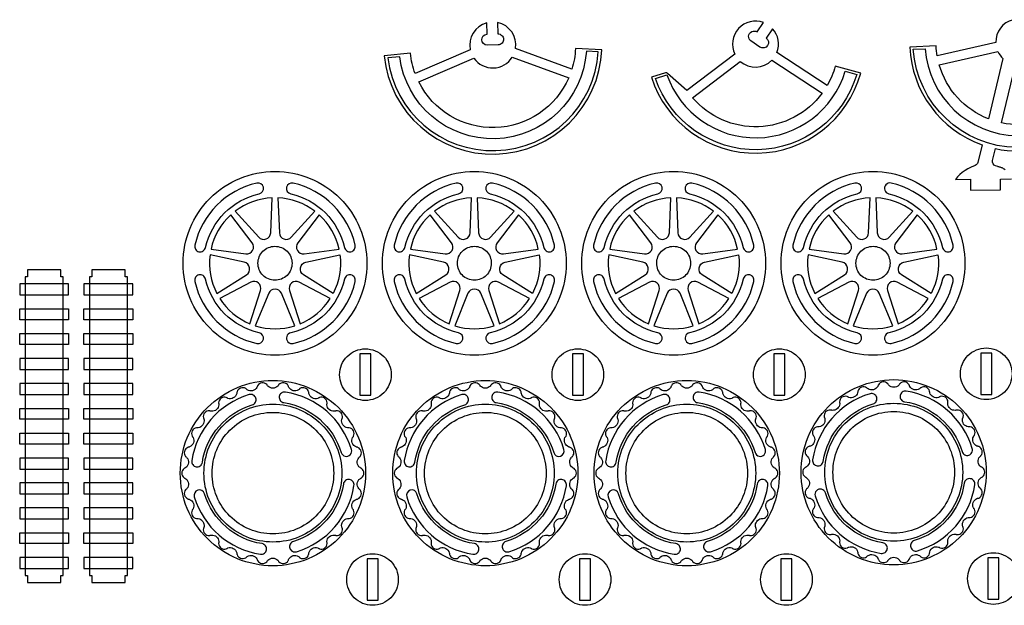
# Model space of a CAD drawing. Extents: x 814 to 835.9, y 6.8 to 21.8.
# Tile 2 of 9: x 814.1 to 825.4, y 15.1 to 21.8. Entities that reach past the tile are written whole.
import ezdxf

# ---------------------------------------------------------------- set-up
doc = ezdxf.new("R2010")
doc.units = 0
for name, color, linetype in [('EXTERNAL_CUT', 1, 'CONTINUOUS'), ('INTERNAL_CUT', 5, 'CONTINUOUS'), ('KERF_POCKET_CUT_3MM', 6, 'CONTINUOUS'), ('POCKET_CUT_1_1MM', 3, 'CONTINUOUS')]:
    doc.layers.add(name, color=color, linetype=linetype)

msp = doc.modelspace()

# ---------------------------------------------------------------- linework, layer by layer
at = {"layer": 'EXTERNAL_CUT', "flags": 128}
for points in [[(820.459, 21.212), (819.814, 21.448, 0.396409), (819.61, 21.744), (819.613, 21.614, -0.414214), (819.678, 21.553, -0.414214), (819.617, 21.489), (819.492, 21.485, -1), (819.489, 21.61), (819.485, 21.74, 0.396409), (819.298, 21.433), (818.667, 21.16, -0.063208), (818.614, 21.392), (818.313, 21.362, 0.930566), (820.801, 21.433), (820.5, 21.446, -0.063208), (820.459, 21.212)], [(821.369, 21.118, 0.744898), (823.76, 21.164), (823.469, 21.245, -0.063208), (823.377, 21.025), (822.802, 21.401, 0.284687), (822.753, 21.673), (822.679, 21.566, -1), (822.609, 21.463), (822.506, 21.533, -1), (822.576, 21.636), (822.65, 21.744, 0.676762), (822.321, 21.384), (821.774, 20.968), (821.553, 21.163, 0.263922), (821.527, 21.168), (821.369, 21.118)], [(825.501, 21.776, 0.349016), (825.304, 21.515), (824.634, 21.362, -0.030871), (824.622, 21.478), (824.32, 21.463, 0.304486), (825.148, 20.346), (825.1, 20.145, -0.237553), (825.07, 20.109), (825.022, 20.089), (824.986, 20.071), (824.953, 20.051), (824.921, 20.03), (824.892, 20.006), (824.866, 19.98), (824.842, 19.95), (825.016, 19.952), (825.017, 19.827), (825.358, 19.83), (825.357, 19.955), (825.485, 19.956)], [(825.41, 20.061), (825.401, 20.067), (825.392, 20.072), (825.384, 20.077), (825.376, 20.081), (825.368, 20.084), (825.36, 20.087), (825.353, 20.089), (825.346, 20.091), (825.339, 20.093), (825.333, 20.095), (825.327, 20.097), (825.302, 20.105, -0.38801), (825.268, 20.167), (825.3, 20.303, 0.454969), (826.811, 21.425)], [(826.509, 21.448, -0.45294), (825.371, 20.596), (825.531, 21.262, 0.955312)], [(818.116, 18.991, -0.414214), (817.065, 17.941, -0.414214), (816.015, 18.991, -0.414214), (817.065, 20.042, -0.414214), (818.116, 18.991)], [(820.395, 18.991, -0.414214), (819.344, 17.941, -0.414214), (818.293, 18.991, -0.414214), (819.344, 20.042, -0.414214), (820.395, 18.991)], [(822.673, 18.991, -0.414214), (821.622, 17.941, -0.414214), (820.571, 18.991, -0.414214), (821.622, 20.042, -0.414214), (822.673, 18.991)], [(824.952, 18.991, -0.414214), (823.901, 17.941, -0.414214), (822.85, 18.991, -0.414214), (823.901, 20.042, -0.414214), (824.952, 18.991)], [(818.394, 17.718, -0.414214), (818.099, 17.423, -0.414214), (817.804, 17.718, -0.414214), (818.099, 18.013, -0.414214), (818.394, 17.718)], [(820.822, 17.718, -0.414214), (820.527, 17.423, -0.414214), (820.232, 17.718, -0.414214), (820.527, 18.013, -0.414214), (820.822, 17.718)], [(823.125, 17.718, -0.414214), (822.83, 17.423, -0.414214), (822.535, 17.718, -0.414214), (822.83, 18.013, -0.414214), (823.125, 17.718)], [(825.49, 17.728, -0.414214), (825.195, 17.433, -0.414214), (824.9, 17.728, -0.414214), (825.195, 18.023, -0.414214), (825.49, 17.728)], [(817.453, 15.683, -0.203461), (817.492, 15.732, -0.203461), (817.554, 15.737, -0.0722), (817.565, 15.732, 0.068231), (817.573, 15.727, 0.239296), (817.632, 15.736, 0.239296), (817.661, 15.788, 0.068231), (817.66, 15.797, -0.0722), (817.659, 15.809, -0.203461), (817.685, 15.865, -0.203461), (817.744, 15.884, -0.0722), (817.755, 15.882, 0.068231), (817.764, 15.88, 0.239296), (817.82, 15.902, 0.239296), (817.835, 15.96, 0.068231), (817.832, 15.968, -0.0722), (817.828, 15.979, -0.203461), (817.841, 16.04, -0.203461), (817.893, 16.073, -0.0722), (817.905, 16.074, 0.068231), (817.914, 16.074, 0.239296), (817.962, 16.108, 0.239296), (817.963, 16.168, 0.068231), (817.958, 16.176, -0.0722), (817.952, 16.185, -0.203461), (817.949, 16.247, -0.203461), (817.993, 16.292, -0.0722), (818.004, 16.295, 0.068231), (818.012, 16.298, 0.239296), (818.051, 16.343, 0.239296), (818.038, 16.401, 0.068231), (818.031, 16.407, -0.0722), (818.023, 16.415, -0.203461), (818.006, 16.475, -0.203461), (818.037, 16.529, -0.0722), (818.047, 16.534, 0.068231), (818.055, 16.539, 0.239296), (818.082, 16.592, 0.239296), (818.055, 16.645, 0.068231), (818.047, 16.65, -0.0722), (818.037, 16.655, -0.203461), (818.006, 16.709, -0.203461), (818.023, 16.769, -0.0722), (818.031, 16.777, 0.068231), (818.038, 16.783, 0.239296), (818.051, 16.841, 0.239296), (818.012, 16.886, 0.068231), (818.004, 16.889, -0.0722), (817.993, 16.892, -0.203461), (817.949, 16.937, -0.203461), (817.952, 16.999, -0.0722), (817.958, 17.008, 0.068231), (817.963, 17.016, 0.239296), (817.962, 17.076, 0.239296), (817.914, 17.11, 0.068231), (817.905, 17.11, -0.0722), (817.893, 17.111, -0.203461), (817.841, 17.144, -0.203461), (817.828, 17.205, -0.0722), (817.832, 17.216, 0.068231), (817.835, 17.224, 0.239296), (817.82, 17.282, 0.239296), (817.764, 17.304, 0.068231), (817.755, 17.302, -0.0722), (817.744, 17.3, -0.203461), (817.685, 17.319, -0.203461), (817.659, 17.375, -0.0722), (817.66, 17.387, 0.068231), (817.661, 17.396, 0.239296), (817.632, 17.448, 0.239296), (817.573, 17.457, 0.068231), (817.565, 17.452, -0.0722), (817.554, 17.447, -0.203461), (817.492, 17.452, -0.203461), (817.453, 17.501, -0.0722), (817.452, 17.512, 0.068231), (817.45, 17.521, 0.239296), (817.41, 17.565, 0.239296), (817.35, 17.559, 0.068231), (817.344, 17.553, -0.0722), (817.335, 17.545, -0.203461), (817.273, 17.535, -0.203461), (817.224, 17.573, -0.0722), (817.219, 17.583, 0.068231), (817.216, 17.592, 0.239296), (817.166, 17.625, 0.239296), (817.11, 17.605, 0.068231), (817.105, 17.597, -0.0722), (817.098, 17.588, -0.203461), (817.041, 17.564, -0.203461), (816.984, 17.588, -0.0722), (816.977, 17.597, 0.068231), (816.972, 17.605, 0.239296), (816.915, 17.625, 0.239296), (816.866, 17.592, 0.068231), (816.862, 17.583, -0.0722), (816.858, 17.573, -0.203461), (816.808, 17.535, -0.203461), (816.747, 17.545, -0.0722), (816.738, 17.553, 0.068231), (816.731, 17.559, 0.239296), (816.672, 17.565, 0.239296), (816.632, 17.521, 0.068231), (816.63, 17.512, -0.0722), (816.629, 17.501, -0.203461), (816.589, 17.452, -0.203461), (816.527, 17.447, -0.0722), (816.517, 17.452, 0.068231), (816.509, 17.457, 0.239296), (816.45, 17.448, 0.239296), (816.421, 17.396, 0.068231), (816.422, 17.387, -0.0722), (816.423, 17.375, -0.203461), (816.397, 17.319, -0.203461), (816.338, 17.3, -0.0722), (816.326, 17.302, 0.068231), (816.318, 17.304, 0.239296), (816.262, 17.282, 0.239296), (816.247, 17.224, 0.068231), (816.25, 17.216, -0.0722), (816.254, 17.205, -0.203461), (816.241, 17.144, -0.203461), (816.189, 17.111, -0.0722), (816.177, 17.11, 0.068231), (816.168, 17.11, 0.239296), (816.119, 17.076, 0.239296), (816.119, 17.016, 0.068231), (816.124, 17.008, -0.0722), (816.13, 16.999, -0.203461), (816.132, 16.937, -0.203461), (816.089, 16.892, -0.0722), (816.078, 16.889, 0.068231), (816.07, 16.886, 0.239296), (816.03, 16.841, 0.239296), (816.044, 16.783, 0.068231), (816.051, 16.777, -0.0722), (816.059, 16.769, -0.203461), (816.076, 16.709, -0.203461), (816.045, 16.655, -0.0722), (816.035, 16.65, 0.068231), (816.027, 16.645, 0.239296), (816, 16.592, 0.239296), (816.027, 16.539, 0.068231), (816.035, 16.534, -0.0722), (816.045, 16.529, -0.203461), (816.076, 16.475, -0.203461), (816.059, 16.415, -0.0722), (816.051, 16.407, 0.068231), (816.044, 16.401, 0.239296), (816.03, 16.343, 0.239296), (816.07, 16.298, 0.068231), (816.078, 16.295, -0.0722), (816.089, 16.292, -0.203461), (816.132, 16.247, -0.203461), (816.13, 16.185, -0.0722), (816.124, 16.176, 0.068231), (816.119, 16.168, 0.239296), (816.119, 16.108, 0.239296), (816.168, 16.074, 0.068231), (816.177, 16.074, -0.0722), (816.189, 16.073, -0.203461), (816.241, 16.04, -0.203461), (816.254, 15.979, -0.0722), (816.25, 15.968, 0.068231), (816.247, 15.96, 0.239296), (816.262, 15.902, 0.239296), (816.318, 15.88, 0.068231), (816.326, 15.882, -0.0722), (816.338, 15.884, -0.203461), (816.397, 15.865, -0.203461), (816.423, 15.809, -0.0722), (816.422, 15.797, 0.068231), (816.421, 15.788, 0.239296), (816.45, 15.736, 0.239296), (816.509, 15.727, 0.068231), (816.517, 15.732, -0.0722), (816.527, 15.737, -0.203461), (816.589, 15.732, -0.203461), (816.629, 15.683, -0.0722), (816.63, 15.672, 0.068231), (816.632, 15.663, 0.239296), (816.672, 15.619, 0.239296), (816.731, 15.625, 0.068231), (816.738, 15.631, -0.0722), (816.747, 15.639, -0.203461), (816.808, 15.649, -0.203461), (816.858, 15.611, -0.0722), (816.862, 15.601, 0.068231), (816.866, 15.592, 0.239296), (816.915, 15.559, 0.239296), (816.972, 15.579, 0.068231), (816.977, 15.587, -0.0722), (816.984, 15.596, -0.203461), (817.041, 15.62, -0.203461), (817.098, 15.596, -0.0722), (817.105, 15.587, 0.068231), (817.11, 15.579, 0.239296), (817.166, 15.559, 0.239296), (817.216, 15.592, 0.068231), (817.219, 15.601, -0.0722), (817.224, 15.611, -0.203461), (817.273, 15.649, -0.203461), (817.335, 15.639, -0.0722), (817.344, 15.631, 0.068231), (817.35, 15.625, 0.239296), (817.41, 15.619, 0.239296), (817.45, 15.663, 0.068231), (817.452, 15.672, -0.0722), (817.453, 15.683)], [(819.882, 15.683, -0.203461), (819.921, 15.732, -0.203461), (819.983, 15.737, -0.0722), (819.993, 15.732, 0.068231), (820.001, 15.727, 0.239296), (820.061, 15.736, 0.239296), (820.089, 15.788, 0.068231), (820.088, 15.797, -0.0722), (820.087, 15.809, -0.203461), (820.114, 15.865, -0.203461), (820.173, 15.884, -0.0722), (820.184, 15.882, 0.068231), (820.193, 15.88, 0.239296), (820.248, 15.902, 0.239296), (820.264, 15.96, 0.068231), (820.261, 15.968, -0.0722), (820.257, 15.979, -0.203461), (820.269, 16.04, -0.203461), (820.322, 16.073, -0.0722), (820.333, 16.074, 0.068231), (820.342, 16.074, 0.239296), (820.391, 16.108, 0.239296), (820.392, 16.168, 0.068231), (820.387, 16.176, -0.0722), (820.38, 16.185, -0.203461), (820.378, 16.247, -0.203461), (820.421, 16.292, -0.0722), (820.432, 16.295, 0.068231), (820.441, 16.298, 0.239296), (820.48, 16.343, 0.239296), (820.466, 16.401, 0.068231), (820.46, 16.407, -0.0722), (820.451, 16.415, -0.203461), (820.434, 16.475, -0.203461), (820.465, 16.529, -0.0722), (820.475, 16.534, 0.068231), (820.483, 16.539, 0.239296), (820.51, 16.592, 0.239296), (820.483, 16.645, 0.068231), (820.475, 16.65, -0.0722), (820.465, 16.655, -0.203461), (820.434, 16.709, -0.203461), (820.451, 16.769, -0.0722), (820.46, 16.777, 0.068231), (820.466, 16.783, 0.239296), (820.48, 16.841, 0.239296), (820.441, 16.886, 0.068231), (820.432, 16.889, -0.0722), (820.421, 16.892, -0.203461), (820.378, 16.937, -0.203461), (820.38, 16.999, -0.0722), (820.387, 17.008, 0.068231), (820.392, 17.016, 0.239296), (820.391, 17.076, 0.239296), (820.342, 17.11, 0.068231), (820.333, 17.11, -0.0722), (820.322, 17.111, -0.203461), (820.269, 17.144, -0.203461), (820.257, 17.205, -0.0722), (820.261, 17.216, 0.068231), (820.264, 17.224, 0.239296), (820.248, 17.282, 0.239296), (820.193, 17.304, 0.068231), (820.184, 17.302, -0.0722), (820.173, 17.3, -0.203461), (820.114, 17.319, -0.203461), (820.087, 17.375, -0.0722), (820.088, 17.387, 0.068231), (820.089, 17.396, 0.239296), (820.061, 17.448, 0.239296), (820.001, 17.457, 0.068231), (819.993, 17.452, -0.0722), (819.983, 17.447, -0.203461), (819.921, 17.452, -0.203461), (819.882, 17.501, -0.0722), (819.88, 17.512, 0.068231), (819.879, 17.521, 0.239296), (819.839, 17.565, 0.239296), (819.779, 17.559, 0.068231), (819.772, 17.553, -0.0722), (819.763, 17.545, -0.203461), (819.702, 17.535, -0.203461), (819.652, 17.573, -0.0722), (819.648, 17.583, 0.068231), (819.645, 17.592, 0.239296), (819.595, 17.625, 0.239296), (819.539, 17.605, 0.068231), (819.533, 17.597, -0.0722), (819.527, 17.588, -0.203461), (819.469, 17.564, -0.203461), (819.412, 17.588, -0.0722), (819.406, 17.597, 0.068231), (819.4, 17.605, 0.239296), (819.344, 17.625, 0.239296), (819.294, 17.592, 0.068231), (819.291, 17.583, -0.0722), (819.287, 17.573, -0.203461), (819.237, 17.535, -0.203461), (819.176, 17.545, -0.0722), (819.167, 17.553, 0.068231), (819.16, 17.559, 0.239296), (819.1, 17.565, 0.239296), (819.06, 17.521, 0.068231), (819.059, 17.512, -0.0722), (819.057, 17.501, -0.203461), (819.018, 17.452, -0.203461), (818.956, 17.447, -0.0722), (818.946, 17.452, 0.068231), (818.938, 17.457, 0.239296), (818.878, 17.448, 0.239296), (818.85, 17.396, 0.068231), (818.851, 17.387, -0.0722), (818.852, 17.375, -0.203461), (818.825, 17.319, -0.203461), (818.766, 17.3, -0.0722), (818.755, 17.302, 0.068231), (818.746, 17.304, 0.239296), (818.691, 17.282, 0.239296), (818.675, 17.224, 0.068231), (818.678, 17.216, -0.0722), (818.682, 17.205, -0.203461), (818.67, 17.144, -0.203461), (818.617, 17.111, -0.0722), (818.606, 17.11, 0.068231), (818.597, 17.11, 0.239296), (818.548, 17.076, 0.239296), (818.547, 17.016, 0.068231), (818.552, 17.008, -0.0722), (818.559, 16.999, -0.203461), (818.561, 16.937, -0.203461), (818.518, 16.892, -0.0722), (818.507, 16.889, 0.068231), (818.498, 16.886, 0.239296), (818.459, 16.841, 0.239296), (818.473, 16.783, 0.068231), (818.479, 16.777, -0.0722), (818.488, 16.769, -0.203461), (818.505, 16.709, -0.203461), (818.474, 16.655, -0.0722), (818.464, 16.65, 0.068231), (818.456, 16.645, 0.239296), (818.429, 16.592, 0.239296), (818.456, 16.539, 0.068231), (818.464, 16.534, -0.0722), (818.474, 16.529, -0.203461), (818.505, 16.475, -0.203461), (818.488, 16.415, -0.0722), (818.479, 16.407, 0.068231), (818.473, 16.401, 0.239296), (818.459, 16.343, 0.239296), (818.498, 16.298, 0.068231), (818.507, 16.295, -0.0722), (818.518, 16.292, -0.203461), (818.561, 16.247, -0.203461), (818.559, 16.185, -0.0722), (818.552, 16.176, 0.068231), (818.547, 16.168, 0.239296), (818.548, 16.108, 0.239296), (818.597, 16.074, 0.068231), (818.606, 16.074, -0.0722), (818.617, 16.073, -0.203461), (818.67, 16.04, -0.203461), (818.682, 15.979, -0.0722), (818.678, 15.968, 0.068231), (818.675, 15.96, 0.239296), (818.691, 15.902, 0.239296), (818.746, 15.88, 0.068231), (818.755, 15.882, -0.0722), (818.766, 15.884, -0.203461), (818.825, 15.865, -0.203461), (818.852, 15.809, -0.0722), (818.851, 15.797, 0.068231), (818.85, 15.788, 0.239296), (818.878, 15.736, 0.239296), (818.938, 15.727, 0.068231), (818.946, 15.732, -0.0722), (818.956, 15.737, -0.203461), (819.018, 15.732, -0.203461), (819.057, 15.683, -0.0722), (819.059, 15.672, 0.068231), (819.06, 15.663, 0.239296), (819.1, 15.619, 0.239296), (819.16, 15.625, 0.068231), (819.167, 15.631, -0.0722), (819.176, 15.639, -0.203461), (819.237, 15.649, -0.203461), (819.287, 15.611, -0.0722), (819.291, 15.601, 0.068231), (819.294, 15.592, 0.239296), (819.344, 15.559, 0.239296), (819.4, 15.579, 0.068231), (819.406, 15.587, -0.0722), (819.412, 15.596, -0.203461), (819.469, 15.62, -0.203461), (819.527, 15.596, -0.0722), (819.533, 15.587, 0.068231), (819.539, 15.579, 0.239296), (819.595, 15.559, 0.239296), (819.645, 15.592, 0.068231), (819.648, 15.601, -0.0722), (819.652, 15.611, -0.203461), (819.702, 15.649, -0.203461), (819.763, 15.639, -0.0722), (819.772, 15.631, 0.068231), (819.779, 15.625, 0.239296), (819.839, 15.619, 0.239296), (819.879, 15.663, 0.068231), (819.88, 15.672, -0.0722), (819.882, 15.683)], [(822.184, 15.683, -0.203461), (822.224, 15.732, -0.203461), (822.286, 15.737, -0.0722), (822.296, 15.732, 0.068231), (822.304, 15.727, 0.239296), (822.363, 15.736, 0.239296), (822.392, 15.788, 0.068231), (822.391, 15.797, -0.0722), (822.39, 15.809, -0.203461), (822.416, 15.865, -0.203461), (822.475, 15.884, -0.0722), (822.486, 15.882, 0.068231), (822.495, 15.88, 0.239296), (822.551, 15.902, 0.239296), (822.566, 15.96, 0.068231), (822.563, 15.968, -0.0722), (822.559, 15.979, -0.203461), (822.572, 16.04, -0.203461), (822.624, 16.073, -0.0722), (822.636, 16.074, 0.068231), (822.645, 16.074, 0.239296), (822.694, 16.108, 0.239296), (822.694, 16.168, 0.068231), (822.689, 16.176, -0.0722), (822.683, 16.185, -0.203461), (822.681, 16.247, -0.203461), (822.724, 16.292, -0.0722), (822.735, 16.295, 0.068231), (822.743, 16.298, 0.239296), (822.782, 16.343, 0.239296), (822.769, 16.401, 0.068231), (822.762, 16.407, -0.0722), (822.754, 16.415, -0.203461), (822.737, 16.475, -0.203461), (822.768, 16.529, -0.0722), (822.778, 16.534, 0.068231), (822.786, 16.539, 0.239296), (822.813, 16.592, 0.239296), (822.786, 16.645, 0.068231), (822.778, 16.65, -0.0722), (822.768, 16.655, -0.203461), (822.737, 16.709, -0.203461), (822.754, 16.769, -0.0722), (822.762, 16.777, 0.068231), (822.769, 16.783, 0.239296), (822.782, 16.841, 0.239296), (822.743, 16.886, 0.068231), (822.735, 16.889, -0.0722), (822.724, 16.892, -0.203461), (822.681, 16.937, -0.203461), (822.683, 16.999, -0.0722), (822.689, 17.008, 0.068231), (822.694, 17.016, 0.239296), (822.694, 17.076, 0.239296), (822.645, 17.11, 0.068231), (822.636, 17.11, -0.0722), (822.624, 17.111, -0.203461), (822.572, 17.144, -0.203461), (822.559, 17.205, -0.0722), (822.563, 17.216, 0.068231), (822.566, 17.224, 0.239296), (822.551, 17.282, 0.239296), (822.495, 17.304, 0.068231), (822.486, 17.302, -0.0722), (822.475, 17.3, -0.203461), (822.416, 17.319, -0.203461), (822.39, 17.375, -0.0722), (822.391, 17.387, 0.068231), (822.392, 17.396, 0.239296), (822.363, 17.448, 0.239296), (822.304, 17.457, 0.068231), (822.296, 17.452, -0.0722), (822.286, 17.447, -0.203461), (822.224, 17.452, -0.203461), (822.184, 17.501, -0.0722), (822.183, 17.512, 0.068231), (822.181, 17.521, 0.239296), (822.141, 17.565, 0.239296), (822.081, 17.559, 0.068231), (822.075, 17.553, -0.0722), (822.066, 17.545, -0.203461), (822.005, 17.535, -0.203461), (821.955, 17.573, -0.0722), (821.951, 17.583, 0.068231), (821.947, 17.592, 0.239296), (821.897, 17.625, 0.239296), (821.841, 17.605, 0.068231), (821.836, 17.597, -0.0722), (821.829, 17.588, -0.203461), (821.772, 17.564, -0.203461), (821.715, 17.588, -0.0722), (821.708, 17.597, 0.068231), (821.703, 17.605, 0.239296), (821.647, 17.625, 0.239296), (821.597, 17.592, 0.068231), (821.593, 17.583, -0.0722), (821.589, 17.573, -0.203461), (821.539, 17.535, -0.203461), (821.478, 17.545, -0.0722), (821.469, 17.553, 0.068231), (821.463, 17.559, 0.239296), (821.403, 17.565, 0.239296), (821.363, 17.521, 0.068231), (821.361, 17.512, -0.0722), (821.36, 17.501, -0.203461), (821.32, 17.452, -0.203461), (821.258, 17.447, -0.0722), (821.248, 17.452, 0.068231), (821.24, 17.457, 0.239296), (821.181, 17.448, 0.239296), (821.152, 17.396, 0.068231), (821.153, 17.387, -0.0722), (821.154, 17.375, -0.203461), (821.128, 17.319, -0.203461), (821.069, 17.3, -0.0722), (821.058, 17.302, 0.068231), (821.049, 17.304, 0.239296), (820.993, 17.282, 0.239296), (820.978, 17.224, 0.068231), (820.981, 17.216, -0.0722), (820.985, 17.205, -0.203461), (820.972, 17.144, -0.203461), (820.92, 17.111, -0.0722), (820.908, 17.11, 0.068231), (820.899, 17.11, 0.239296), (820.85, 17.076, 0.239296), (820.85, 17.016, 0.068231), (820.855, 17.008, -0.0722), (820.861, 16.999, -0.203461), (820.863, 16.937, -0.203461), (820.82, 16.892, -0.0722), (820.809, 16.889, 0.068231), (820.801, 16.886, 0.239296), (820.762, 16.841, 0.239296), (820.775, 16.783, 0.068231), (820.782, 16.777, -0.0722), (820.79, 16.769, -0.203461), (820.807, 16.709, -0.203461), (820.776, 16.655, -0.0722), (820.766, 16.65, 0.068231), (820.758, 16.645, 0.239296), (820.731, 16.592, 0.239296), (820.758, 16.539, 0.068231), (820.766, 16.534, -0.0722), (820.776, 16.529, -0.203461), (820.807, 16.475, -0.203461), (820.79, 16.415, -0.0722), (820.782, 16.407, 0.068231), (820.775, 16.401, 0.239296), (820.762, 16.343, 0.239296), (820.801, 16.298, 0.068231), (820.809, 16.295, -0.0722), (820.82, 16.292, -0.203461), (820.863, 16.247, -0.203461), (820.861, 16.185, -0.0722), (820.855, 16.176, 0.068231), (820.85, 16.168, 0.239296), (820.85, 16.108, 0.239296), (820.899, 16.074, 0.068231), (820.908, 16.074, -0.0722), (820.92, 16.073, -0.203461), (820.972, 16.04, -0.203461), (820.985, 15.979, -0.0722), (820.981, 15.968, 0.068231), (820.978, 15.96, 0.239296), (820.993, 15.902, 0.239296), (821.049, 15.88, 0.068231), (821.058, 15.882, -0.0722), (821.069, 15.884, -0.203461), (821.128, 15.865, -0.203461), (821.154, 15.809, -0.0722), (821.153, 15.797, 0.068231), (821.152, 15.788, 0.239296), (821.181, 15.736, 0.239296), (821.24, 15.727, 0.068231), (821.248, 15.732, -0.0722), (821.258, 15.737, -0.203461), (821.32, 15.732, -0.203461), (821.36, 15.683, -0.0722), (821.361, 15.672, 0.068231), (821.363, 15.663, 0.239296), (821.403, 15.619, 0.239296), (821.463, 15.625, 0.068231), (821.469, 15.631, -0.0722), (821.478, 15.639, -0.203461), (821.539, 15.649, -0.203461), (821.589, 15.611, -0.0722), (821.593, 15.601, 0.068231), (821.597, 15.592, 0.239296), (821.647, 15.559, 0.239296), (821.703, 15.579, 0.068231), (821.708, 15.587, -0.0722), (821.715, 15.596, -0.203461), (821.772, 15.62, -0.203461), (821.829, 15.596, -0.0722), (821.836, 15.587, 0.068231), (821.841, 15.579, 0.239296), (821.897, 15.559, 0.239296), (821.947, 15.592, 0.068231), (821.951, 15.601, -0.0722), (821.955, 15.611, -0.203461), (822.005, 15.649, -0.203461), (822.066, 15.639, -0.0722), (822.075, 15.631, 0.068231), (822.081, 15.625, 0.239296), (822.141, 15.619, 0.239296), (822.181, 15.663, 0.068231), (822.183, 15.672, -0.0722), (822.184, 15.683)], [(824.55, 15.694, -0.203461), (824.589, 15.742, -0.203461), (824.651, 15.747, -0.0722), (824.661, 15.742, 0.068231), (824.669, 15.738, 0.239296), (824.729, 15.746, 0.239296), (824.757, 15.799, 0.068231), (824.756, 15.808, -0.0722), (824.755, 15.819, -0.203461), (824.782, 15.875, -0.203461), (824.841, 15.895, -0.0722), (824.852, 15.892, 0.068231), (824.861, 15.89, 0.239296), (824.917, 15.912, 0.239296), (824.932, 15.97, 0.068231), (824.929, 15.979, -0.0722), (824.925, 15.989, -0.203461), (824.937, 16.05, -0.203461), (824.99, 16.084, -0.0722), (825.001, 16.084, 0.068231), (825.01, 16.084, 0.239296), (825.059, 16.119, 0.239296), (825.06, 16.179, 0.068231), (825.055, 16.186, -0.0722), (825.049, 16.196, -0.203461), (825.046, 16.258, -0.203461), (825.089, 16.303, -0.0722), (825.1, 16.306, 0.068231), (825.109, 16.308, 0.239296), (825.148, 16.353, 0.239296), (825.135, 16.412, 0.068231), (825.128, 16.418, -0.0722), (825.12, 16.425, -0.203461), (825.102, 16.485, -0.203461), (825.133, 16.539, -0.0722), (825.143, 16.545, 0.068231), (825.151, 16.549, 0.239296), (825.178, 16.602, 0.239296), (825.151, 16.656, 0.068231), (825.143, 16.66, -0.0722), (825.133, 16.666, -0.203461), (825.102, 16.719, -0.203461), (825.12, 16.779, -0.0722), (825.128, 16.787, 0.068231), (825.135, 16.793, 0.239296), (825.148, 16.851, 0.239296), (825.109, 16.897, 0.068231), (825.1, 16.899, -0.0722), (825.089, 16.902, -0.203461), (825.046, 16.947, -0.203461), (825.049, 17.009, -0.0722), (825.055, 17.019, 0.068231), (825.06, 17.026, 0.239296), (825.059, 17.086, 0.239296), (825.01, 17.121, 0.068231), (825.001, 17.121, -0.0722), (824.99, 17.121, -0.203461), (824.937, 17.154, -0.203461), (824.925, 17.215, -0.0722), (824.929, 17.226, 0.068231), (824.932, 17.234, 0.239296), (824.917, 17.292, 0.239296), (824.861, 17.314, 0.068231), (824.852, 17.312, -0.0722), (824.841, 17.31, -0.424495), (824.755, 17.386, -0.0722), (824.756, 17.397, 0.068231), (824.757, 17.406, 0.239296), (824.729, 17.459, 0.239296), (824.669, 17.467, 0.068231), (824.661, 17.463, -0.0722), (824.651, 17.458, -0.203461), (824.589, 17.463, -0.203461), (824.55, 17.511, -0.0722), (824.548, 17.522, 0.068231), (824.547, 17.531, 0.239296), (824.507, 17.575, 0.239296), (824.447, 17.569, 0.068231), (824.44, 17.563, -0.0722), (824.432, 17.556, -0.203461), (824.37, 17.546, -0.203461), (824.32, 17.583, -0.0722), (824.316, 17.594, 0.068231), (824.313, 17.602, 0.239296), (824.263, 17.635, 0.239296), (824.207, 17.615, 0.068231), (824.202, 17.608, -0.0722), (824.195, 17.598, -0.203461), (824.138, 17.574, -0.203461), (824.08, 17.598, -0.0722), (824.074, 17.608, 0.068231), (824.069, 17.615, 0.239296), (824.012, 17.635, 0.239296), (823.962, 17.602, 0.068231), (823.959, 17.594, -0.0722), (823.955, 17.583, -0.203461), (823.905, 17.546, -0.203461), (823.844, 17.556, -0.0722), (823.835, 17.563, 0.068231), (823.828, 17.569, 0.239296), (823.769, 17.575, 0.239296), (823.728, 17.531, 0.068231), (823.727, 17.522, -0.0722), (823.725, 17.511, -0.203461), (823.686, 17.463, -0.203461), (823.624, 17.458, -0.0722), (823.614, 17.463, 0.068231), (823.606, 17.467, 0.239296), (823.546, 17.459, 0.239296), (823.518, 17.406, 0.068231), (823.519, 17.397, -0.0722), (823.52, 17.386, -0.203461), (823.493, 17.33, -0.203461), (823.434, 17.31, -0.0722), (823.423, 17.312, 0.068231), (823.414, 17.314, 0.239296), (823.359, 17.292, 0.239296), (823.344, 17.234, 0.068231), (823.347, 17.226, -0.0722), (823.35, 17.215, -0.203461), (823.338, 17.154, -0.203461), (823.285, 17.121, -0.0722), (823.274, 17.121, 0.068231), (823.265, 17.121, 0.239296), (823.216, 17.086, 0.239296), (823.215, 17.026, 0.068231), (823.22, 17.019, -0.0722), (823.227, 17.009, -0.203461), (823.229, 16.947, -0.203461), (823.186, 16.902, -0.0722), (823.175, 16.899, 0.068231), (823.166, 16.897, 0.239296), (823.127, 16.851, 0.239296), (823.141, 16.793, 0.068231), (823.147, 16.787, -0.0722), (823.156, 16.779, -0.203461), (823.173, 16.719, -0.203461), (823.142, 16.666, -0.0722), (823.132, 16.66, 0.068231), (823.124, 16.656, 0.239296), (823.097, 16.602, 0.239296), (823.124, 16.549, 0.068231), (823.132, 16.545, -0.0722), (823.142, 16.539, -0.203461), (823.173, 16.485, -0.203461), (823.156, 16.425, -0.0722), (823.147, 16.418, 0.068231), (823.141, 16.412, 0.239296), (823.127, 16.353, 0.239296), (823.166, 16.308, 0.068231), (823.175, 16.306, -0.0722), (823.186, 16.303, -0.203461), (823.229, 16.258, -0.203461), (823.227, 16.196, -0.0722), (823.22, 16.186, 0.068231), (823.215, 16.179, 0.239296), (823.216, 16.119, 0.239296), (823.265, 16.084, 0.068231), (823.274, 16.084, -0.0722), (823.285, 16.084, -0.203461), (823.338, 16.05, -0.203461), (823.35, 15.989, -0.0722), (823.347, 15.979, 0.068231), (823.344, 15.97, 0.239296), (823.359, 15.912, 0.239296), (823.414, 15.89, 0.068231), (823.423, 15.892, -0.0722), (823.434, 15.895, -0.203461), (823.493, 15.875, -0.203461), (823.52, 15.819, -0.0722), (823.519, 15.808, 0.068231), (823.518, 15.799, 0.239296), (823.546, 15.746, 0.239296), (823.606, 15.738, 0.068231), (823.614, 15.742, -0.0722), (823.624, 15.747, -0.203461), (823.686, 15.742, -0.203461), (823.725, 15.694, -0.0722), (823.727, 15.683, 0.068231), (823.728, 15.674, 0.239296), (823.769, 15.629, 0.239296), (823.828, 15.636, 0.068231), (823.835, 15.642, -0.0722), (823.844, 15.649, -0.203461), (823.905, 15.659, -0.203461), (823.955, 15.622, -0.0722), (823.959, 15.611, 0.068231), (823.962, 15.603, 0.239296), (824.012, 15.569, 0.239296), (824.069, 15.59, 0.068231), (824.074, 15.597, -0.0722), (824.08, 15.606, -0.424494), (824.195, 15.606, -0.0722), (824.202, 15.597, 0.068231), (824.207, 15.59, 0.239296), (824.263, 15.569, 0.239296), (824.313, 15.603, 0.068231), (824.316, 15.611, -0.0722), (824.32, 15.622, -0.203461), (824.37, 15.659, -0.203461), (824.432, 15.649, -0.0722), (824.44, 15.642, 0.068231), (824.447, 15.636, 0.239296), (824.507, 15.629, 0.239296), (824.547, 15.674, 0.068231), (824.548, 15.683, -0.0722), (824.55, 15.694)], [(820.164, 16.592, -0.414214), (819.469, 15.897, -0.414214), (818.775, 16.592, -0.414214), (819.469, 17.287, -0.414214), (820.164, 16.592)], [(822.467, 16.592, -0.414214), (821.772, 15.897, -0.414214), (821.077, 16.592, -0.414214), (821.772, 17.287, -0.414214), (822.467, 16.592)], [(818.475, 15.376, -0.414214), (818.18, 15.081, -0.414214), (817.885, 15.376, -0.414214), (818.18, 15.671, -0.414214), (818.475, 15.376)], [(820.904, 15.376, -0.414214), (820.609, 15.081, -0.414214), (820.314, 15.376, -0.414214), (820.609, 15.671, -0.414214), (820.904, 15.376)], [(823.206, 15.376, -0.414214), (822.911, 15.081, -0.414214), (822.616, 15.376, -0.414214), (822.911, 15.671, -0.414214), (823.206, 15.376)], [(825.572, 15.387, -0.414214), (825.277, 15.091, -0.414214), (824.982, 15.387, -0.414214), (825.277, 15.682, -0.414214), (825.572, 15.387)]]:
    msp.add_lwpolyline(points, format="xyb", dxfattribs=at)
for points in [[(814.617, 15.342), (814.617, 15.421), (814.643, 15.421), (814.643, 18.836), (814.617, 18.836), (814.617, 18.915), (814.236, 18.915), (814.236, 18.836), (814.209, 18.836), (814.209, 15.421), (814.236, 15.421), (814.236, 15.342), (814.617, 15.342)], [(815.352, 15.342), (815.352, 15.421), (815.378, 15.421), (815.378, 18.836), (815.352, 18.836), (815.352, 18.915), (814.971, 18.915), (814.971, 18.836), (814.944, 18.836), (814.944, 15.421), (814.971, 15.421), (814.971, 15.342), (815.352, 15.342)]]:
    msp.add_lwpolyline(points, dxfattribs=at)
at = {"layer": 'INTERNAL_CUT', "flags": 128}
for points in [[(825.386, 21.331), (825.22, 20.642, -0.232502), (824.658, 21.259), (825.327, 21.413, 0.096231), (825.386, 21.331)], [(820.423, 21.113, -0.63761), (818.709, 21.064), (819.339, 21.337, 0.539478), (819.778, 21.349), (820.423, 21.113)], [(822.384, 21.3, 0.396209), (822.744, 21.313), (823.319, 20.937, -0.483204), (821.838, 20.884), (822.384, 21.3)], [(816.149, 19.199, 0.414214), (816.196, 19.124, 0.414214), (816.271, 19.171, -0.288954), (816.885, 19.786, 1), (816.858, 19.908, 0.288954), (816.149, 19.199)], [(817.86, 19.171, 0.414214), (817.934, 19.124, 0.414214), (817.982, 19.199, 0.288954), (817.273, 19.908, 1), (817.245, 19.786, -0.288954), (817.86, 19.171)], [(818.428, 19.199, 0.414214), (818.475, 19.124, 0.414214), (818.549, 19.171, -0.288954), (819.164, 19.786, 1), (819.136, 19.908, 0.288954), (818.428, 19.199)], [(820.138, 19.171, 0.414214), (820.213, 19.124, 0.414214), (820.26, 19.199, 0.288954), (819.551, 19.908, 1), (819.524, 19.786, -0.288954), (820.138, 19.171)], [(820.706, 19.199, 0.414214), (820.753, 19.124, 0.414214), (820.828, 19.171, -0.288954), (821.442, 19.786, 1), (821.415, 19.908, 0.288954), (820.706, 19.199)], [(822.417, 19.171, 0.414214), (822.491, 19.124, 0.414214), (822.538, 19.199, 0.288954), (821.83, 19.908, 1), (821.802, 19.786, -0.288954), (822.417, 19.171)], [(822.985, 19.199, 0.414214), (823.032, 19.124, 0.414214), (823.106, 19.171, -0.288954), (823.721, 19.786, 1), (823.693, 19.908, 0.288954), (822.985, 19.199)], [(824.695, 19.171, 0.414214), (824.77, 19.124, 0.414214), (824.817, 19.199, 0.288954), (824.108, 19.908, 1), (824.081, 19.786, -0.288954), (824.695, 19.171)], [(816.879, 19.29, 0.670062), (817.016, 19.34), (817.033, 19.74, 0.15389), (816.61, 19.586), (816.879, 19.29)], [(817.115, 19.34, 0.670062), (817.252, 19.29), (817.521, 19.586, 0.15389), (817.098, 19.74), (817.115, 19.34)], [(819.158, 19.29, 0.670062), (819.295, 19.34), (819.311, 19.74, 0.15389), (818.888, 19.586), (819.158, 19.29)], [(819.393, 19.34, 0.670062), (819.53, 19.29), (819.8, 19.586, 0.15389), (819.377, 19.74), (819.393, 19.34)], [(821.436, 19.29, 0.670062), (821.573, 19.34), (821.59, 19.74, 0.15389), (821.166, 19.586), (821.436, 19.29)], [(821.671, 19.34, 0.670062), (821.808, 19.29), (822.078, 19.586, 0.15389), (821.655, 19.74), (821.671, 19.34)], [(823.714, 19.29, 0.670062), (823.851, 19.34), (823.868, 19.74, 0.15389), (823.445, 19.586), (823.714, 19.29)], [(823.95, 19.34, 0.670062), (824.087, 19.29), (824.356, 19.586, 0.15389), (823.933, 19.74), (823.95, 19.34)], [(816.334, 19.154), (816.731, 19.1, 0.670062), (816.804, 19.227), (816.56, 19.544, 0.15389), (816.334, 19.154)], [(817.4, 19.1), (817.797, 19.154, 0.15389), (817.571, 19.544), (817.327, 19.227, 0.670062), (817.4, 19.1)], [(818.613, 19.154), (819.01, 19.1, 0.670062), (819.082, 19.227), (818.838, 19.544, 0.15389), (818.613, 19.154)], [(819.678, 19.1), (820.075, 19.154, 0.15389), (819.85, 19.544), (819.605, 19.227, 0.670062), (819.678, 19.1)], [(820.891, 19.154), (821.288, 19.1, 0.670062), (821.361, 19.227), (821.116, 19.544, 0.15389), (820.891, 19.154)], [(821.956, 19.1), (822.353, 19.154, 0.15389), (822.128, 19.544), (821.884, 19.227, 0.670062), (821.956, 19.1)], [(823.17, 19.154), (823.566, 19.1, 0.670062), (823.639, 19.227), (823.395, 19.544, 0.15389), (823.17, 19.154)], [(824.235, 19.1), (824.632, 19.154, 0.15389), (824.406, 19.544), (824.162, 19.227, 0.670062), (824.235, 19.1)], [(817.26, 18.991, -0.414214), (817.065, 18.797, -0.414214), (816.871, 18.991, -0.414214), (817.065, 19.186, -0.414214), (817.26, 18.991)], [(819.538, 18.991, -0.414214), (819.344, 18.797, -0.414214), (819.15, 18.991, -0.414214), (819.344, 19.186, -0.414214), (819.538, 18.991)], [(821.816, 18.991, -0.414214), (821.622, 18.797, -0.414214), (821.428, 18.991, -0.414214), (821.622, 19.186, -0.414214), (821.816, 18.991)], [(824.095, 18.991, -0.414214), (823.901, 18.797, -0.414214), (823.706, 18.991, -0.414214), (823.901, 19.186, -0.414214), (824.095, 18.991)], [(816.401, 18.646), (816.739, 18.86, 0.670062), (816.714, 19.004), (816.323, 19.089, 0.15389), (816.401, 18.646)], [(817.73, 18.646), (817.391, 18.86, -0.670062), (817.417, 19.004), (817.808, 19.089, -0.15389), (817.73, 18.646)], [(818.68, 18.646), (819.018, 18.86, 0.670062), (818.992, 19.004), (818.601, 19.089, 0.15389), (818.68, 18.646)], [(820.008, 18.646), (819.67, 18.86, -0.670062), (819.695, 19.004), (820.086, 19.089, -0.15389), (820.008, 18.646)], [(820.958, 18.646), (821.296, 18.86, 0.670062), (821.271, 19.004), (820.88, 19.089, 0.15389), (820.958, 18.646)], [(822.286, 18.646), (821.948, 18.86, -0.670062), (821.974, 19.004), (822.365, 19.089, -0.15389), (822.286, 18.646)], [(823.236, 18.646), (823.575, 18.86, 0.670062), (823.549, 19.004), (823.158, 19.089, 0.15389), (823.236, 18.646)], [(824.565, 18.646), (824.227, 18.86, -0.670062), (824.252, 19.004), (824.643, 19.089, -0.15389), (824.565, 18.646)], [(816.858, 18.075, 1), (816.885, 18.197, -0.288954), (816.271, 18.811, 0.414214), (816.196, 18.859, 0.414214), (816.149, 18.784, 0.288954), (816.858, 18.075)], [(817.273, 18.075, 0.288954), (817.982, 18.784, 0.414214), (817.934, 18.859, 0.414214), (817.86, 18.811, -0.288954), (817.245, 18.197, 1), (817.273, 18.075)], [(819.136, 18.075, 1), (819.164, 18.197, -0.288954), (818.549, 18.811, 0.414214), (818.475, 18.859, 0.414214), (818.428, 18.784, 0.288954), (819.136, 18.075)], [(819.551, 18.075, 0.288954), (820.26, 18.784, 0.414214), (820.213, 18.859, 0.414214), (820.138, 18.811, -0.288954), (819.524, 18.197, 1), (819.551, 18.075)], [(821.415, 18.075, 1), (821.442, 18.197, -0.288954), (820.828, 18.811, 0.414214), (820.753, 18.859, 0.414214), (820.706, 18.784, 0.288954), (821.415, 18.075)], [(821.83, 18.075, 0.288954), (822.538, 18.784, 0.414214), (822.491, 18.859, 0.414214), (822.417, 18.811, -0.288954), (821.802, 18.197, 1), (821.83, 18.075)], [(823.693, 18.075, 1), (823.721, 18.197, -0.288954), (823.106, 18.811, 0.414214), (823.032, 18.859, 0.414214), (822.985, 18.784, 0.288954), (823.693, 18.075)], [(824.108, 18.075, 0.288954), (824.817, 18.784, 0.414214), (824.77, 18.859, 0.414214), (824.695, 18.811, -0.288954), (824.081, 18.197, 1), (824.108, 18.075)], [(816.779, 18.3), (816.9, 18.681, 0.670062), (816.789, 18.775), (816.434, 18.589, 0.15389), (816.779, 18.3)], [(816.84, 18.277, 0.15389), (817.291, 18.277), (817.138, 18.648, 0.670062), (816.993, 18.648), (816.84, 18.277)], [(817.352, 18.3, 0.15389), (817.697, 18.589), (817.342, 18.775, 0.670062), (817.231, 18.681), (817.352, 18.3)], [(819.057, 18.3), (819.179, 18.681, 0.670062), (819.067, 18.775), (818.712, 18.589, 0.15389), (819.057, 18.3)], [(819.119, 18.277, 0.15389), (819.569, 18.277), (819.417, 18.648, 0.670062), (819.271, 18.648), (819.119, 18.277)], [(819.63, 18.3, 0.15389), (819.975, 18.589), (819.621, 18.775, 0.670062), (819.509, 18.681), (819.63, 18.3)], [(821.336, 18.3), (821.457, 18.681, 0.670062), (821.345, 18.775), (820.991, 18.589, 0.15389), (821.336, 18.3)], [(821.397, 18.277, 0.15389), (821.847, 18.277), (821.695, 18.648, 0.670062), (821.549, 18.648), (821.397, 18.277)], [(821.909, 18.3, 0.15389), (822.254, 18.589), (821.899, 18.775, 0.670062), (821.787, 18.681), (821.909, 18.3)], [(823.614, 18.3), (823.735, 18.681, 0.670062), (823.624, 18.775), (823.269, 18.589, 0.15389), (823.614, 18.3)], [(823.675, 18.277, 0.15389), (824.126, 18.277), (823.973, 18.648, 0.670062), (823.828, 18.648), (823.675, 18.277)], [(824.187, 18.3, 0.15389), (824.532, 18.589), (824.177, 18.775, 0.670062), (824.066, 18.681), (824.187, 18.3)], [(817.829, 16.592, -0.414214), (817.041, 15.804, -0.414214), (816.253, 16.592, -0.414214), (817.041, 17.38, -0.414214), (817.829, 16.592)], [(820.258, 16.592, -0.414214), (819.469, 15.804, -0.414214), (818.681, 16.592, -0.414214), (819.469, 17.38, -0.414214), (820.258, 16.592)], [(822.56, 16.592, -0.414214), (821.772, 15.804, -0.414214), (820.984, 16.592, -0.414214), (821.772, 17.38, -0.414214), (822.56, 16.592)], [(824.926, 16.602, -0.414214), (824.138, 15.814, -0.414214), (823.349, 16.602, -0.414214), (824.138, 17.391, -0.414214), (824.926, 16.602)]]:
    msp.add_lwpolyline(points, format="xyb", dxfattribs=at)
for points in [[(818.036, 17.482), (818.161, 17.482), (818.161, 17.955), (818.036, 17.955), (818.036, 17.482)], [(820.465, 17.482), (820.59, 17.482), (820.59, 17.955), (820.465, 17.955), (820.465, 17.482)], [(822.767, 17.482), (822.892, 17.482), (822.892, 17.955), (822.767, 17.955), (822.767, 17.482)], [(825.133, 17.492), (825.258, 17.492), (825.258, 17.965), (825.133, 17.965), (825.133, 17.492)], [(818.118, 15.14), (818.243, 15.14), (818.243, 15.613), (818.118, 15.613), (818.118, 15.14)], [(820.546, 15.14), (820.671, 15.14), (820.671, 15.613), (820.546, 15.613), (820.546, 15.14)], [(822.849, 15.14), (822.974, 15.14), (822.974, 15.613), (822.849, 15.613), (822.849, 15.14)], [(825.215, 15.15), (825.339, 15.15), (825.339, 15.623), (825.215, 15.623), (825.215, 15.15)]]:
    msp.add_lwpolyline(points, dxfattribs=at)
at = {"layer": 'KERF_POCKET_CUT_3MM', "flags": 128}
for points in [[(814.705, 18.631), (814.705, 18.755), (814.147, 18.755), (814.147, 18.631), (814.705, 18.631)], [(815.44, 18.631), (815.44, 18.755), (814.882, 18.755), (814.882, 18.631), (815.44, 18.631)], [(814.705, 18.346), (814.147, 18.346), (814.147, 18.471), (814.705, 18.471), (814.705, 18.346)], [(815.44, 18.346), (814.882, 18.346), (814.882, 18.471), (815.44, 18.471), (815.44, 18.346)], [(814.705, 18.062), (814.147, 18.062), (814.147, 18.187), (814.705, 18.187), (814.705, 18.062)], [(815.44, 18.062), (814.882, 18.062), (814.882, 18.187), (815.44, 18.187), (815.44, 18.062)], [(814.705, 17.777), (814.705, 17.902), (814.147, 17.902), (814.147, 17.777), (814.705, 17.777)], [(815.44, 17.777), (815.44, 17.902), (814.882, 17.902), (814.882, 17.777), (815.44, 17.777)], [(814.705, 17.493), (814.705, 17.618), (814.147, 17.618), (814.147, 17.493), (814.705, 17.493)], [(815.44, 17.493), (815.44, 17.618), (814.882, 17.618), (814.882, 17.493), (815.44, 17.493)], [(814.705, 17.208), (814.147, 17.208), (814.147, 17.333), (814.705, 17.333), (814.705, 17.208)], [(815.44, 17.208), (814.882, 17.208), (814.882, 17.333), (815.44, 17.333), (815.44, 17.208)], [(814.705, 16.924), (814.147, 16.924), (814.147, 17.049), (814.705, 17.049), (814.705, 16.924)], [(815.44, 16.924), (814.882, 16.924), (814.882, 17.049), (815.44, 17.049), (815.44, 16.924)], [(814.705, 16.639), (814.705, 16.764), (814.147, 16.764), (814.147, 16.639), (814.705, 16.639)], [(815.44, 16.639), (815.44, 16.764), (814.882, 16.764), (814.882, 16.639), (815.44, 16.639)], [(814.705, 16.355), (814.705, 16.48), (814.147, 16.48), (814.147, 16.355), (814.705, 16.355)], [(815.44, 16.355), (815.44, 16.48), (814.882, 16.48), (814.882, 16.355), (815.44, 16.355)], [(814.705, 16.07), (814.705, 16.195), (814.147, 16.195), (814.147, 16.07), (814.705, 16.07)], [(815.44, 16.07), (815.44, 16.195), (814.882, 16.195), (814.882, 16.07), (815.44, 16.07)], [(814.705, 15.786), (814.147, 15.786), (814.147, 15.911), (814.705, 15.911), (814.705, 15.786)], [(815.44, 15.786), (814.882, 15.786), (814.882, 15.911), (815.44, 15.911), (815.44, 15.786)], [(814.705, 15.502), (814.705, 15.626), (814.147, 15.626), (814.147, 15.502), (814.705, 15.502)], [(815.44, 15.502), (815.44, 15.626), (814.882, 15.626), (814.882, 15.502), (815.44, 15.502)]]:
    msp.add_lwpolyline(points, dxfattribs=at)
at = {"layer": 'POCKET_CUT_1_1MM', "flags": 128}
for points in [[(820.761, 21.409), (820.624, 21.415, -0.907953), (818.491, 21.353), (818.355, 21.34, 0.910484), (820.761, 21.409)], [(826.769, 21.402, -0.919165), (824.361, 21.439), (824.497, 21.445, 0.916612), (826.633, 21.412), (826.769, 21.402)], [(821.415, 21.105), (821.545, 21.146, 0.726013), (823.583, 21.186), (823.715, 21.149, -0.728131), (821.415, 21.105)], [(818.1, 16.592, -0.414214), (817.041, 15.533, -0.414214), (815.982, 16.592, -0.414214), (817.041, 17.651, -0.414214), (818.1, 16.592)], [(820.528, 16.592, -0.414214), (819.469, 15.533, -0.414214), (818.411, 16.592, -0.414214), (819.469, 17.651, -0.414214), (820.528, 16.592)], [(822.831, 16.592, -0.414214), (821.772, 15.533, -0.414214), (820.713, 16.592, -0.414214), (821.772, 17.651, -0.414214), (822.831, 16.592)], [(825.196, 16.602, -0.414214), (824.138, 15.544, -0.414214), (823.079, 16.602, -0.414214), (824.138, 17.661, -0.414214), (825.196, 16.602)], [(816.806, 17.373, 0.414214), (816.846, 17.449, 0.414214), (816.77, 17.49, 0.288954), (816.114, 16.735, 0.414214), (816.165, 16.665, 0.414214), (816.235, 16.716, -0.288954), (816.806, 17.373)], [(817.939, 16.863, 0.288954), (817.184, 17.519, 0.414214), (817.114, 17.468, 0.414214), (817.165, 17.398, -0.288954), (817.822, 16.827, 1), (817.939, 16.863)], [(819.234, 17.373, 0.414214), (819.275, 17.449, 0.414214), (819.199, 17.49, 0.288954), (818.543, 16.735, 0.414214), (818.594, 16.665, 0.414214), (818.663, 16.716, -0.288954), (819.234, 17.373)], [(820.368, 16.863, 0.288954), (819.612, 17.519, 0.414214), (819.543, 17.468, 0.414214), (819.594, 17.398, -0.288954), (820.251, 16.827, 1), (820.368, 16.863)], [(821.537, 17.373, 0.414214), (821.577, 17.449, 0.414214), (821.501, 17.49, 0.288954), (820.845, 16.735, 0.414214), (820.896, 16.665, 0.414214), (820.966, 16.716, -0.288954), (821.537, 17.373)], [(822.67, 16.863, 0.288954), (821.915, 17.519, 0.414214), (821.845, 17.468, 0.414214), (821.896, 17.398, -0.288954), (822.553, 16.827, 1), (822.67, 16.863)], [(823.902, 17.384, 0.414214), (823.943, 17.46, 0.414214), (823.867, 17.5, 0.288954), (823.211, 16.745, 0.414214), (823.262, 16.676, 0.414214), (823.331, 16.727, -0.288954), (823.902, 17.384)], [(824.919, 16.838, 0.414214), (824.995, 16.797, 0.414214), (825.036, 16.873, 0.288954), (824.281, 17.529, 0.414214), (824.211, 17.478, 0.414214), (824.262, 17.409, -0.288954), (824.919, 16.838)], [(817.736, 16.592, -0.414214), (817.041, 15.897, -0.414214), (816.346, 16.592, -0.414214), (817.041, 17.287, -0.414214), (817.736, 16.592)], [(824.833, 16.602, -0.414214), (824.138, 15.907, -0.414214), (823.443, 16.602, -0.414214), (824.138, 17.297, -0.414214), (824.833, 16.602)], [(817.235, 15.735, 0.414214), (817.311, 15.694, 0.288954), (817.968, 16.449, 0.414214), (817.917, 16.519, 0.414214), (817.847, 16.468, -0.288954), (817.276, 15.811, 0.414214), (817.235, 15.735)], [(819.664, 15.735, 0.414214), (819.74, 15.694, 0.288954), (820.396, 16.449, 0.414214), (820.345, 16.519, 0.414214), (820.276, 16.468, -0.288954), (819.705, 15.811, 0.414214), (819.664, 15.735)], [(821.966, 15.735, 0.414214), (822.043, 15.694, 0.288954), (822.699, 16.449, 0.414214), (822.648, 16.519, 0.414214), (822.578, 16.468, -0.288954), (822.007, 15.811, 0.414214), (821.966, 15.735)], [(824.332, 15.745, 0.414214), (824.408, 15.704, 0.288954), (825.065, 16.459, 0.414214), (825.014, 16.529, 0.414214), (824.944, 16.478, -0.288954), (824.373, 15.821, 0.414214), (824.332, 15.745)], [(816.26, 16.357, 1), (816.143, 16.321, 0.288954), (816.898, 15.665, 0.414214), (816.968, 15.716, 0.414214), (816.917, 15.786, -0.288954), (816.26, 16.357)], [(818.571, 16.321, 0.288954), (819.327, 15.665, 0.414214), (819.396, 15.716, 0.414214), (819.345, 15.786, -0.288954), (818.688, 16.357, 1), (818.571, 16.321)], [(821.629, 15.665, 0.414214), (821.699, 15.716, 0.414214), (821.648, 15.786, -0.288954), (820.991, 16.357, 1), (820.874, 16.321, 0.288954), (821.629, 15.665)], [(823.24, 16.332, 0.288954), (823.995, 15.675, 0.414214), (824.064, 15.726, 0.414214), (824.013, 15.796, -0.288954), (823.357, 16.367, 1), (823.24, 16.332)]]:
    msp.add_lwpolyline(points, format="xyb", dxfattribs=at)

doc.saveas('drawing.dxf')
